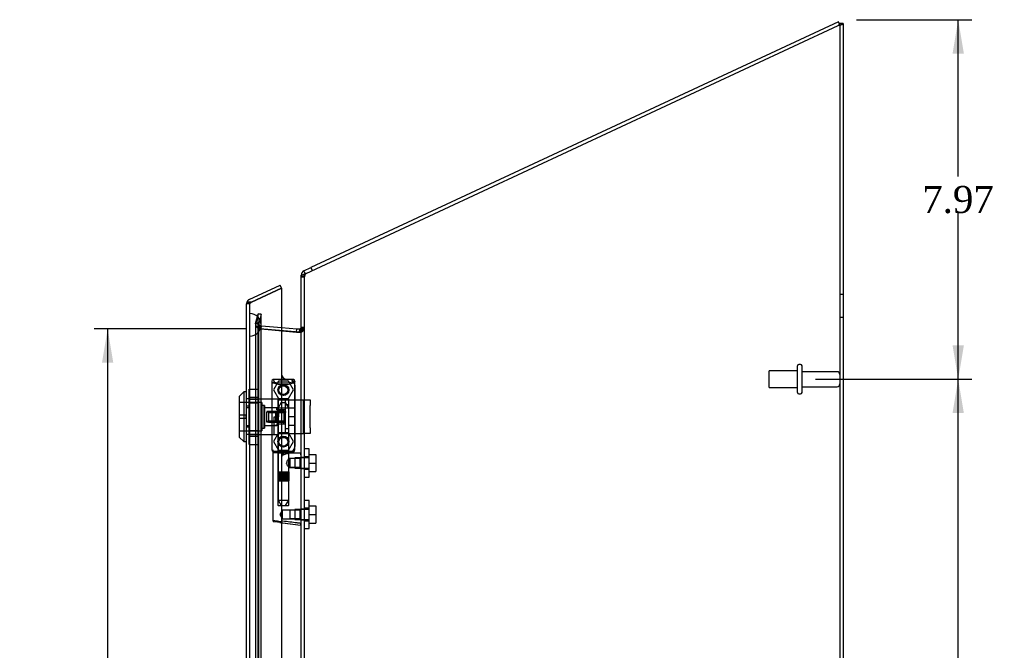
# Model space of a CAD drawing. Header units: inches. Extents: x 1 to 150, y -1 to 99.
# Tile 14 of 17: x 68 to 89, y 48 to 62. Entities that reach past the tile are written whole.
import ezdxf
from ezdxf.enums import TextEntityAlignment as Align
from ezdxf.lldxf.tags import DXFTag

# ---------------------------------------------------------------- set-up
doc = ezdxf.new("R2010")
doc.units = ezdxf.units.IN
doc.header["$MEASUREMENT"] = 0
for name, color, linetype in [('COM70220', 7, 'Continuous'), ('COM70700-1', 7, 'Continuous'), ('COM70702-6', 7, 'Continuous'), ('COM70705-3', 7, 'Continuous'), ('Default', 7, 'Continuous'), ('HNG86659-1', 7, 'Continuous'), ('HNG86659-2', 7, 'Continuous'), ('LOK10031', 7, 'Continuous'), ('LOK10031_CAM', 7, 'Continuous'), ('LOK10031_INSERT', 7, 'Continuous'), ('LOK10031_NUT', 7, 'Continuous'), ('LOK10031_SC', 7, 'Continuous'), ('SCS86661', 7, 'Continuous'), ('STD26089', 7, 'Continuous'), ('WAM30017', 7, 'Continuous')]:
    doc.layers.add(name, color=color, linetype=linetype)
doc.styles.add('SEACAD_Times_New_Roman', font='times.ttf')
tags = doc.linetypes.add('HIDDEN2', pattern=[0.1875, 0.125, -0.0625]).pattern_tags.tags
tags[6:7] = [DXFTag(74, 4), DXFTag(75, 0), DXFTag(340, '0'), DXFTag(46, 0.0), DXFTag(50, 0.0), DXFTag(44, 0.0), DXFTag(45, 0.0)]
tags[4:5] = [DXFTag(74, 4), DXFTag(75, 0), DXFTag(340, '0'), DXFTag(46, 0.0), DXFTag(50, 0.0), DXFTag(44, 0.0), DXFTag(45, 0.0)]
doc.dimstyles.new('HAMMOND_(STH_-_120x80)', dxfattribs={"dimtxt": 0.6, "dimasz": 0.75, "dimexe": 0.3, "dimexo": 0.3, "dimgap": 0.15, "dimtad": 0, "dimtih": 1, "dimtoh": 1, "dimzin": 0, "dimdsep": 46, "dimtxsty": 'SEACAD_Times_New_Roman', "dimblk1": '_SE_FILLED', "dimblk2": '_SE_FILLED', "dimsah": 1, "dimcen": 0.3, "dimadec": 0, "dimazin": 0, "dimtfac": 0.8, "dimtofl": 0, "dimtmove": 0, "dimatfit": 3, "dimfxl": 1, "dimtolj": 1, "dimtzin": 0, "dimarcsym": 0})

# ---------------------------------------------------------------- blocks, each defined once
blk = doc.blocks.new('SE2')
at = {"layer": 'COM70220', "color": 7, "linetype": 'HIDDEN2'}
for p, q in [((72.74, 55.464), (72.74, 55.963)), ((72.741, 55.963), (72.74, 55.963)), ((72.741, 55.464), (72.741, 55.963)), ((72.743, 55.714), (72.741, 55.963)), ((72.741, 55.465), (72.743, 55.714)), ((72.743, 55.464), (72.743, 55.714)), ((72.989, 55.464), (72.989, 55.714)), ((72.74, 55.465), (72.741, 55.465)), ((72.74, 38.345), (72.74, 55.464)), ((72.741, 38.345), (72.741, 55.464)), ((72.743, 38.345), (72.743, 55.464)), ((72.989, 38.345), (72.989, 55.464))]:
    blk.add_line(p, q, dxfattribs=at)
for start, end in [(0, 90), (270, 0)]:
    blk.add_arc((72.739, 55.714), 0.25, start, end, dxfattribs=at)
at = {"layer": 'COM70700-1', "color": 7, "linetype": 'HIDDEN2'}
for p, q in [((85.805, 62.387), (85.805, 36.954)), ((73.949, 56.773), (73.877, 56.773)), ((73.949, 36.99), (73.949, 56.773)), ((73.985, 56.85), (73.955, 56.847)), ((73.975, 56.847), (73.955, 56.847)), ((85.877, 56.382), (85.805, 56.382)), ((72.867, 55.741), (72.922, 55.945)), ((72.992, 55.945), (72.922, 55.945)), ((72.922, 37.859), (72.922, 55.945)), ((72.992, 55.945), (72.937, 55.741)), ((72.992, 37.859), (72.992, 55.945)), ((85.805, 55.882), (85.877, 55.882)), ((72.864, 55.731), (72.867, 55.741)), ((72.936, 55.731), (72.864, 55.731)), ((72.864, 55.731), (72.864, 38.073)), ((72.937, 55.741), (72.867, 55.741)), ((72.942, 55.671), (72.882, 55.671)), ((72.936, 55.731), (72.937, 55.741)), ((72.936, 55.731), (72.942, 55.671)), ((72.942, 55.671), (72.936, 55.731)), ((72.936, 55.731), (72.936, 38.073)), ((72.942, 55.671), (72.963, 55.628)), ((72.963, 55.628), (72.942, 55.671)), ((72.946, 55.628), (72.962, 55.624)), ((72.963, 55.628), (72.946, 55.628)), ((72.962, 55.624), (72.946, 55.628)), ((72.969, 55.624), (72.962, 55.624)), ((73.831, 55.548), (72.962, 55.624)), ((72.969, 55.624), (72.963, 55.628)), ((72.969, 55.624), (73.439, 55.583)), ((73.877, 55.634), (73.949, 55.634)), ((73.877, 55.619), (73.949, 55.619)), ((73.838, 55.548), (73.831, 55.548)), ((73.844, 55.549), (73.85, 55.549)), ((73.87, 55.591), (73.927, 55.591)), ((73.871, 55.597), (73.932, 55.597)), ((73.932, 55.597), (73.927, 55.591)), ((73.932, 55.597), (73.927, 55.591)), ((73.949, 52.77), (73.877, 52.77)), ((73.877, 52.53), (73.949, 52.53)), ((73.949, 51.628), (73.877, 51.628)), ((73.877, 51.388), (73.949, 51.388))]:
    blk.add_line(p, q, dxfattribs=at)
at = {"layer": 'COM70700-1', "color": 7, "linetype": 'Continuous'}
for p, q in [((85.877, 62.387), (85.805, 62.387)), ((85.877, 62.387), (85.877, 36.954)), ((73.985, 56.85), (85.769, 62.345)), ((73.877, 36.99), (73.877, 56.773)), ((73.955, 56.847), (73.985, 56.85)), ((73.877, 55.619), (73.871, 55.597)), ((73.439, 55.583), (73.838, 55.548)), ((73.844, 55.549), (73.838, 55.548)), ((73.841, 55.549), (73.841, 55.549)), ((73.871, 55.597), (73.87, 55.591))]:
    blk.add_line(p, q, dxfattribs=at)
at = {"layer": 'COM70700-1', "color": 7, "linetype": 'HIDDEN2'}
for centre, radius, start, end in [((74.094, 56.764), 0.146, 145.1254, 176.5662), ((72.981, 55.734), 0.118, 181.4334, 212.7767), ((72.981, 55.734), 0.118, 181.4334, 212.7767), ((73.092, 55.912), 0.32, 228.9813, 242.7765), ((73.681, 55.961), 0.445, 292.2665, 303.6125)]:
    blk.add_arc(centre, radius, start, end, dxfattribs=at)
at = {"layer": 'COM70700-1', "color": 7, "linetype": 'Continuous'}
blk.add_arc((73.665, 55.691), 0.228, 321.7223, 333.9782, dxfattribs=at)
for points in [[(85.769, 62.345), (85.783, 62.349), (85.797, 62.352), (85.823, 62.359), (85.835, 62.363), (85.855, 62.37), (85.863, 62.373), (85.874, 62.38), (85.877, 62.384), (85.877, 62.387)], [(73.877, 56.773), (73.877, 56.779), (73.879, 56.785), (73.886, 56.798), (73.891, 56.804), (73.905, 56.816), (73.914, 56.823), (73.933, 56.835), (73.944, 56.841), (73.955, 56.847)]]:
    blk.add_open_spline(points, degree=3, knots=[0, 0, 0, 0, 0.25, 0.25, 0.5, 0.5, 0.75, 0.75, 1, 1, 1, 1], dxfattribs=at)
at = {"layer": 'COM70700-1', "color": 7, "linetype": 'HIDDEN2'}
for points, knots in [([(85.769, 62.345), (85.778, 62.352), (85.788, 62.359), (85.797, 62.369), (85.799, 62.372), (85.801, 62.375)], [0, 0, 0, 0, 0.5, 0.5, 0.7007618, 0.7007618, 0.7007618, 0.7007618]), ([(73.949, 55.619), (73.949, 55.615), (73.947, 55.612), (73.942, 55.604), (73.937, 55.601), (73.932, 55.597)], [0, 0, 0, 0, 0.5, 0.5, 1, 1, 1, 1])]:
    blk.add_open_spline(points, degree=3, knots=knots, dxfattribs=at)
at = {"layer": 'COM70700-1', "color": 7, "linetype": 'Continuous'}
blk.add_open_spline([(85.801, 62.375), (85.803, 62.379), (85.805, 62.383), (85.805, 62.387)], degree=3, dxfattribs=at)
at = {"layer": 'COM70702-6', "color": 7, "linetype": 'Continuous'}
for p, q in [((85.776, 62.428), (74.091, 56.979)), ((85.806, 62.362), (85.776, 62.428)), ((73.939, 56.908), (74.091, 56.979)), ((73.967, 56.849), (73.939, 56.908)), ((74.091, 56.979), (74.122, 56.914)), ((73.877, 56.773), (73.877, 56.81)), ((73.899, 56.81), (73.877, 56.81)), ((73.439, 55.654), (73.78, 55.625)), ((73.774, 55.553), (73.78, 55.625)), ((73.78, 55.625), (73.838, 55.62)), ((73.838, 55.62), (73.831, 55.548))]:
    blk.add_line(p, q, dxfattribs=at)
at = {"layer": 'COM70702-6', "color": 7, "linetype": 'HIDDEN2'}
for p, q in [((85.806, 62.362), (85.769, 62.345)), ((73.949, 56.765), (73.877, 56.765)), ((73.949, 56.81), (73.899, 56.81)), ((73.949, 56.773), (73.949, 56.81)), ((73.97, 56.843), (73.967, 56.849)), ((73.97, 56.843), (73.985, 56.85)), ((72.926, 55.964), (72.871, 55.759)), ((72.926, 55.964), (72.995, 55.945)), ((72.995, 55.945), (72.941, 55.74)), ((72.941, 55.74), (72.871, 55.759)), ((72.972, 55.695), (72.966, 55.624)), ((72.966, 55.624), (72.992, 55.621)), ((72.972, 55.695), (72.998, 55.693)), ((72.992, 55.621), (72.998, 55.693)), ((72.992, 55.621), (73.774, 55.553)), ((72.998, 55.693), (73.439, 55.654)), ((73.949, 55.655), (73.877, 55.655)), ((73.774, 55.553), (73.774, 55.553)), ((73.774, 55.553), (73.831, 55.548)), ((73.831, 55.548), (73.831, 55.548))]:
    blk.add_line(p, q, dxfattribs=at)
at = {"layer": 'COM70702-6', "color": 7, "linetype": 'Continuous'}
for centre, radius, start, end in [((73.985, 56.81), 0.108, 115, 180), ((73.841, 55.655), 0.036, 265, 0)]:
    blk.add_arc(centre, radius, start, end, dxfattribs=at)
at = {"layer": 'COM70702-6', "color": 7, "linetype": 'HIDDEN2'}
for centre, radius, start, end in [((73.985, 56.81), 0.036, 115.0001, 179.9999), ((72.975, 55.731), 0.108, 165, 265), ((72.975, 55.731), 0.036, 165.0001, 264.9999), ((73.841, 55.655), 0.108, 265, 0)]:
    blk.add_arc(centre, radius, start, end, dxfattribs=at)
at = {"layer": 'COM70705-3', "color": 7, "linetype": 'Continuous'}
for p, q in [((72.729, 56.275), (73.409, 56.592)), ((72.775, 56.217), (73.439, 56.527)), ((73.439, 56.527), (72.775, 56.217)), ((73.439, 56.527), (73.409, 56.592)), ((73.439, 56.527), (73.439, 37.282)), ((72.667, 37.632), (72.667, 56.177)), ((72.672, 56.21), (72.673, 56.21)), ((72.775, 56.217), (72.673, 56.217)), ((72.673, 56.217), (72.673, 56.21))]:
    blk.add_line(p, q, dxfattribs=at)
at = {"layer": 'COM70705-3', "color": 7, "linetype": 'HIDDEN2'}
for p, q in [((72.739, 56.177), (72.667, 56.177)), ((72.673, 56.21), (72.773, 56.21)), ((72.739, 37.632), (72.739, 56.177)), ((72.76, 56.21), (72.775, 56.217)), ((73.614, 54.503), (73.564, 54.503)), ((73.739, 54.378), (73.739, 53.016)), ((72.739, 53.874), (72.667, 53.874)), ((72.739, 54.071), (72.737, 54.071)), ((72.739, 53.477), (72.667, 53.477)), ((72.739, 53.28), (72.737, 53.28)), ((73.564, 52.891), (73.614, 52.891))]:
    blk.add_line(p, q, dxfattribs=at)
for centre in [(73.483, 54.269), (73.483, 53.127)]:
    blk.add_circle(centre, 0.12, dxfattribs=at)
at = {"layer": 'COM70705-3', "color": 7, "linetype": 'Continuous'}
for start, end in [(115, 162.4161), (162.4161, 180)]:
    blk.add_arc((72.775, 56.177), 0.108, start, end, dxfattribs=at)
at = {"layer": 'COM70705-3', "color": 7, "linetype": 'HIDDEN2'}
for centre, radius, start, end in [((72.775, 56.177), 0.036, 115, 180), ((73.564, 54.628), 0.125, 180, 270), ((73.614, 54.378), 0.125, 0, 90), ((73.614, 53.016), 0.125, 270, 0), ((73.564, 52.766), 0.125, 90, 180)]:
    blk.add_arc(centre, radius, start, end, dxfattribs=at)
at = {"layer": 'COM70705-3', "color": 7, "linetype": 'Continuous'}
blk.add_ellipse((72.775, 56.177), major_axis=(0.108, 0), ratio=0.9073, start_param=2.802142, end_param=3.141593, dxfattribs=at)
at = {"layer": 'COM70705-3', "color": 7, "linetype": 'HIDDEN2'}
for centre, major_axis, ratio, start_param, end_param in [((72.775, 56.177), (0.036, 0), 0.9073, 1.617568, 3.141593), ((72.775, 49.802), (0, 6.415), 0.005612, 0, 0.046772)]:
    blk.add_ellipse(centre, major_axis=major_axis, ratio=ratio, start_param=start_param, end_param=end_param, dxfattribs=at)
at = {"layer": 'HNG86659-1', "color": 7, "linetype": 'HIDDEN2'}
for p, q in [((73.228, 54.46), (73.228, 52.945)), ((73.228, 54.459), (73.247, 54.41)), ((73.699, 54.499), (73.265, 54.499)), ((73.29, 54.441), (73.267, 54.499)), ((73.289, 54.443), (73.267, 54.498)), ((73.29, 54.441), (73.289, 54.443)), ((73.676, 54.441), (73.699, 54.499)), ((73.676, 54.441), (73.677, 54.443)), ((73.677, 54.443), (73.699, 54.498)), ((73.738, 54.459), (73.719, 54.41)), ((73.738, 52.945), (73.738, 54.46)), ((73.363, 54.055), (73.363, 52.898)), ((73.591, 54.067), (73.375, 54.067)), ((73.603, 52.898), (73.603, 54.055)), ((73.247, 52.94), (73.247, 52.906)), ((73.247, 52.866), (73.247, 51.385)), ((73.699, 52.906), (73.267, 52.906)), ((73.267, 52.886), (73.7, 52.886)), ((73.7, 52.886), (73.267, 52.886)), ((73.363, 52.898), (73.351, 52.886)), ((73.351, 52.886), (73.363, 52.874)), ((73.603, 52.898), (73.363, 52.898)), ((73.363, 52.874), (73.603, 52.874)), ((73.363, 52.874), (73.363, 51.717)), ((73.615, 52.886), (73.603, 52.898)), ((73.603, 52.874), (73.615, 52.886)), ((73.603, 52.746), (73.603, 52.874)), ((73.865, 52.866), (73.604, 52.866)), ((73.719, 52.906), (73.719, 52.941)), ((73.877, 52.768), (73.856, 52.747)), ((73.623, 52.747), (73.602, 52.747)), ((73.602, 52.553), (73.623, 52.553)), ((73.603, 51.717), (73.603, 52.554)), ((73.856, 52.747), (73.623, 52.747)), ((73.856, 52.747), (73.623, 52.747)), ((73.623, 52.747), (73.623, 52.553)), ((73.623, 52.553), (73.856, 52.553)), ((73.856, 52.553), (73.623, 52.553)), ((73.856, 52.553), (73.856, 52.747)), ((73.856, 52.553), (73.877, 52.532)), ((73.375, 51.705), (73.591, 51.705)), ((73.463, 51.605), (73.408, 51.508)), ((73.408, 51.508), (73.463, 51.411)), ((73.463, 51.411), (73.463, 51.605)), ((73.623, 51.605), (73.463, 51.605)), ((73.856, 51.605), (73.623, 51.605)), ((73.856, 51.605), (73.623, 51.605)), ((73.623, 51.605), (73.623, 51.411)), ((73.877, 51.626), (73.856, 51.605)), ((73.856, 51.411), (73.856, 51.605)), ((73.423, 51.329), (73.281, 51.346)), ((73.406, 51.331), (73.423, 51.329)), ((73.406, 51.331), (73.866, 51.273)), ((73.423, 51.329), (73.864, 51.273)), ((73.463, 51.411), (73.623, 51.411)), ((73.623, 51.411), (73.856, 51.411)), ((73.856, 51.411), (73.623, 51.411)), ((73.856, 51.411), (73.877, 51.39))]:
    blk.add_line(p, q, dxfattribs=at)
for centre, radius in [((73.483, 54.264), 0.118), ((73.483, 54.264), 0.0968), ((73.483, 54.264), 0.0968), ((73.483, 53.122), 0.118), ((73.483, 53.122), 0.0968), ((73.483, 53.122), 0.0968)]:
    blk.add_circle(centre, radius, dxfattribs=at)
for centre, radius, start, end in [((73.267, 54.46), 0.0392, 106.467, 168.78), ((73.167, 53.764), 0.706, 84.0827, 84.9945), ((73.271, 54.46), 0.0432, 170.3107, 181.0665), ((73.272, 54.405), 0.0255, 130.6693, 167.2932), ((73.505, 55.233), 0.846, 252.8757, 268.5407), ((73.266, 54.449), 0.0491, 88.6161, 102.0318), ((73.681, 54.559), 0.429, 188.1861, 189.6334), ((73.463, 55.226), 0.839, 271.3912, 287.1924), ((73.7, 54.449), 0.0491, 77.9682, 91.3839), ((73.286, 54.559), 0.429, 350.3666, 351.8139), ((73.699, 54.46), 0.0392, 11.22, 73.533), ((73.694, 54.405), 0.0255, 12.7068, 49.3307), ((73.799, 53.764), 0.706, 95.0056, 95.9172), ((73.695, 54.46), 0.0432, 358.9335, 9.6893), ((73.375, 54.055), 0.0118, 90, 180), ((73.591, 54.055), 0.0118, 0, 90), ((73.267, 52.944), 0.039, 178.4395, 188.4336), ((73.166, 53.647), 0.711, 274.9928, 275.9147), ((73.267, 52.945), 0.0395, 190.0421, 269.2684), ((73.281, 52.94), 0.0339, 178.5961, 269.1461), ((73.267, 52.906), 0.0197, 180, 270), ((73.267, 52.866), 0.0197, 90, 180), ((73.267, 52.947), 0.0417, 269.1335, 269.9996), ((73.686, 52.94), 0.0339, 270.8567, 9.3811), ((73.699, 52.947), 0.0417, 270.0004, 270.8665), ((73.699, 52.945), 0.0395, 270.7315, 349.9579), ((73.7, 52.906), 0.0197, 270, 360), ((73.7, 52.866), 0.0197, 0, 90), ((73.8, 53.647), 0.711, 264.0854, 265.0071), ((73.699, 52.944), 0.039, 351.5664, 1.5605), ((72.665, 53.487), 1.368, 331.1816, 331.5055), ((73.865, 52.854), 0.0118, 88.3734, 89.9992), ((73.865, 52.854), 0.0118, 0, 88.3726), ((73.375, 51.717), 0.0118, 180, 270), ((73.591, 51.717), 0.0118, 270, 0), ((73.286, 51.385), 0.0394, 179.95, 262.875), ((73.832, 51.29), 0.0401, 21.8367, 34.9857), ((73.865, 51.285), 0.0118, 262.875, 274.4046), ((73.865, 51.285), 0.0118, 274.3868, 294.9231), ((73.214, 51.263), 0.656, 0.9731, 3.5902), ((73.865, 51.285), 0.0118, 294.9228, 0)]:
    blk.add_arc(centre, radius, start, end, dxfattribs=at)
for centre, major_axis, ratio, start_param, end_param in [((73.267, 54.487), (0, -0.0118), 0.049276, 3.017238, 3.218468), ((73.483, 54.451), (-0.203, 0), 0.124034, 0.415394, 2.656554), ((73.699, 54.487), (0, -0.0118), 0.049276, 3.064718, 3.265947)]:
    blk.add_ellipse(centre, major_axis=major_axis, ratio=ratio, start_param=start_param, end_param=end_param, dxfattribs=at)
for points, knots in [([(73.255, 54.424), (73.258, 54.427), (73.26, 54.43), (73.266, 54.435), (73.269, 54.438), (73.275, 54.44), (73.276, 54.441), (73.28, 54.442), (73.282, 54.442), (73.285, 54.442), (73.286, 54.442), (73.288, 54.441), (73.289, 54.441), (73.29, 54.441)], [0, 0, 0, 0, 0.25, 0.25, 0.5, 0.5, 0.625, 0.625, 0.75, 0.75, 0.875, 0.875, 1, 1, 1, 1]), ([(73.711, 54.424), (73.709, 54.427), (73.706, 54.43), (73.7, 54.435), (73.697, 54.438), (73.692, 54.44), (73.69, 54.441), (73.686, 54.442), (73.684, 54.442), (73.681, 54.442), (73.68, 54.442), (73.678, 54.441), (73.677, 54.441), (73.676, 54.441)], [0, 0, 0, 0, 0.25, 0.25, 0.5, 0.5, 0.625, 0.625, 0.75, 0.75, 0.875, 0.875, 1, 1, 1, 1]), ([(73.472, 52.827), (73.477, 52.829), (73.483, 52.831), (73.494, 52.836), (73.499, 52.838), (73.516, 52.845), (73.527, 52.849), (73.55, 52.856), (73.561, 52.86), (73.583, 52.865), (73.593, 52.866), (73.604, 52.866)], [0, 0, 0, 0, 0.125, 0.125, 0.25, 0.25, 0.5, 0.5, 0.75, 0.75, 1, 1, 1, 1]), ([(73.868, 52.834), (73.868, 52.843), (73.868, 52.851), (73.868, 52.86), (73.867, 52.862), (73.867, 52.865), (73.867, 52.865), (73.866, 52.866), (73.866, 52.866), (73.866, 52.866), (73.866, 52.866), (73.866, 52.866), (73.866, 52.866), (73.865, 52.866)], [0, 0, 0, 0, 0.5, 0.5, 0.75, 0.75, 0.875, 0.875, 0.9375, 0.9375, 0.96875, 0.96875, 1, 1, 1, 1]), ([(73.868, 52.834), (73.871, 52.834), (73.873, 52.834), (73.876, 52.833), (73.877, 52.833), (73.877, 52.833)], [0, 0, 0, 0, 0.5, 0.5, 1, 1, 1, 1]), ([(73.603, 52.747), (73.603, 52.747), (73.593, 52.735), (73.576, 52.709), (73.569, 52.699), (73.558, 52.677), (73.554, 52.663), (73.554, 52.636), (73.558, 52.623), (73.569, 52.601), (73.575, 52.591), (73.587, 52.573), (73.593, 52.566), (73.601, 52.556), (73.603, 52.553), (73.603, 52.553), (73.603, 52.553), (73.603, 52.553)], [0.2503152, 0.2503152, 0.2503152, 0.2503152, 0.375, 0.375, 0.4375, 0.4375, 0.5, 0.5, 0.5625, 0.5625, 0.625, 0.625, 0.6875, 0.6875, 0.75, 0.75, 0.7505722, 0.7505722, 0.7505722, 0.7505722]), ([(73.42, 51.348), (73.371, 51.355), (73.326, 51.363), (73.264, 51.376), (73.247, 51.382), (73.247, 51.385)], [0, 0, 0, 0, 0.5, 0.5, 1, 1, 1, 1]), ([(73.42, 51.348), (73.42, 51.345), (73.42, 51.342), (73.419, 51.337), (73.419, 51.334), (73.419, 51.332), (73.419, 51.331), (73.418, 51.33), (73.417, 51.33), (73.415, 51.33), (73.413, 51.33), (73.41, 51.33), (73.408, 51.331), (73.406, 51.331)], [0, 0, 0, 0, 0.25, 0.25, 0.5, 0.5, 0.625, 0.625, 0.75, 0.75, 0.875, 0.875, 1, 1, 1, 1]), ([(73.472, 51.362), (73.471, 51.362), (73.47, 51.362), (73.469, 51.361), (73.469, 51.361), (73.467, 51.361), (73.466, 51.361), (73.463, 51.36), (73.461, 51.359), (73.454, 51.357), (73.45, 51.356), (73.437, 51.352), (73.429, 51.35), (73.42, 51.348)], [0, 0, 0, 0, 0.03125, 0.03125, 0.0625, 0.0625, 0.125, 0.125, 0.25, 0.25, 0.5, 0.5, 1, 1, 1, 1]), ([(73.864, 51.312), (73.838, 51.316), (73.812, 51.319), (73.786, 51.322), (73.681, 51.335), (73.576, 51.349), (73.472, 51.362)], [0, 0, 0, 0, 0.198595, 0.198595, 0.198595, 1, 1, 1, 1]), ([(73.869, 51.304), (73.871, 51.304), (73.873, 51.305), (73.876, 51.305), (73.877, 51.305), (73.877, 51.305)], [0, 0, 0, 0, 0.5, 0.5, 1, 1, 1, 1])]:
    blk.add_open_spline(points, degree=3, knots=knots, dxfattribs=at)
blk.add_open_spline([(73.555, 52.639), (73.555, 52.642), (73.554, 52.646), (73.554, 52.65)], degree=3, dxfattribs=at)
at = {"layer": 'HNG86659-2', "color": 7, "linetype": 'HIDDEN2'}
for p, q in [((73.434, 53.988), (73.365, 53.87)), ((73.365, 53.87), (73.601, 53.87)), ((73.365, 53.87), (73.365, 52.453)), ((73.434, 53.988), (73.532, 53.988)), ((73.601, 53.87), (73.532, 53.988)), ((73.601, 52.453), (73.601, 53.87)), ((73.36, 52.453), (73.36, 52.256)), ((73.36, 52.453), (73.364, 52.453)), ((73.36, 52.453), (73.36, 52.256)), ((73.362, 52.453), (73.362, 52.256)), ((73.364, 52.453), (73.369, 52.453)), ((73.364, 52.453), (73.364, 52.256)), ((73.366, 52.453), (73.366, 52.256)), ((73.369, 52.453), (73.387, 52.453)), ((73.369, 52.453), (73.369, 52.256)), ((73.371, 52.453), (73.371, 52.256)), ((73.373, 52.453), (73.373, 52.256)), ((73.381, 52.453), (73.381, 52.256)), ((73.381, 52.453), (73.381, 52.256)), ((73.387, 52.453), (73.395, 52.453)), ((73.387, 52.453), (73.387, 52.256)), ((73.395, 52.453), (73.397, 52.453)), ((73.395, 52.453), (73.395, 52.256)), ((73.397, 52.453), (73.426, 52.453)), ((73.397, 52.453), (73.397, 52.256)), ((73.405, 52.453), (73.405, 52.256)), ((73.414, 52.453), (73.414, 52.256)), ((73.418, 52.453), (73.418, 52.256)), ((73.426, 52.453), (73.435, 52.453)), ((73.426, 52.453), (73.426, 52.256)), ((73.435, 52.453), (73.44, 52.453)), ((73.435, 52.453), (73.435, 52.256)), ((73.44, 52.453), (73.475, 52.453)), ((73.44, 52.453), (73.44, 52.256)), ((73.451, 52.453), (73.451, 52.256)), ((73.459, 52.453), (73.459, 52.256)), ((73.465, 52.453), (73.465, 52.256)), ((73.475, 52.453), (73.483, 52.453)), ((73.475, 52.453), (73.475, 52.256)), ((73.483, 52.453), (73.49, 52.453)), ((73.483, 52.453), (73.483, 52.256)), ((73.49, 52.453), (73.526, 52.453)), ((73.49, 52.453), (73.49, 52.256)), ((73.501, 52.453), (73.501, 52.256)), ((73.508, 52.453), (73.508, 52.256)), ((73.516, 52.453), (73.516, 52.256)), ((73.526, 52.453), (73.531, 52.453)), ((73.526, 52.453), (73.526, 52.256)), ((73.531, 52.453), (73.54, 52.453)), ((73.531, 52.453), (73.531, 52.256)), ((73.54, 52.453), (73.569, 52.453)), ((73.54, 52.453), (73.54, 52.256)), ((73.549, 52.453), (73.549, 52.256)), ((73.553, 52.453), (73.553, 52.256)), ((73.562, 52.453), (73.562, 52.256)), ((73.569, 52.453), (73.571, 52.453)), ((73.569, 52.453), (73.569, 52.256)), ((73.571, 52.453), (73.579, 52.453)), ((73.571, 52.453), (73.571, 52.256)), ((73.579, 52.453), (73.597, 52.453)), ((73.579, 52.453), (73.579, 52.256)), ((73.585, 52.453), (73.585, 52.256)), ((73.586, 52.453), (73.586, 52.256)), ((73.593, 52.453), (73.593, 52.256)), ((73.595, 52.453), (73.595, 52.256)), ((73.597, 52.453), (73.602, 52.453)), ((73.597, 52.453), (73.597, 52.256)), ((73.601, 52.453), (73.601, 52.256)), ((73.602, 52.453), (73.606, 52.453)), ((73.602, 52.453), (73.602, 52.256)), ((73.604, 52.453), (73.604, 52.256)), ((73.606, 52.453), (73.606, 52.256)), ((73.606, 52.256), (73.606, 52.453)), ((73.36, 52.256), (73.364, 52.256)), ((73.364, 52.256), (73.369, 52.256)), ((73.365, 52.256), (73.365, 51.823)), ((73.369, 52.256), (73.387, 52.256)), ((73.387, 52.256), (73.395, 52.256)), ((73.395, 52.256), (73.397, 52.256)), ((73.397, 52.256), (73.426, 52.256)), ((73.426, 52.256), (73.435, 52.256)), ((73.435, 52.256), (73.44, 52.256)), ((73.44, 52.256), (73.475, 52.256)), ((73.475, 52.256), (73.483, 52.256)), ((73.483, 52.256), (73.49, 52.256)), ((73.49, 52.256), (73.526, 52.256)), ((73.526, 52.256), (73.531, 52.256)), ((73.531, 52.256), (73.54, 52.256)), ((73.54, 52.256), (73.569, 52.256)), ((73.569, 52.256), (73.571, 52.256)), ((73.571, 52.256), (73.579, 52.256)), ((73.579, 52.256), (73.597, 52.256)), ((73.597, 52.256), (73.602, 52.256)), ((73.601, 51.823), (73.601, 52.256)), ((73.602, 52.256), (73.606, 52.256)), ((73.365, 51.823), (73.601, 51.823)), ((73.365, 51.823), (73.434, 51.705)), ((73.532, 51.705), (73.601, 51.823))]:
    blk.add_line(p, q, dxfattribs=at)
at = {"layer": 'LOK10031', "color": 7, "linetype": 'Continuous'}
for p, q in [((72.607, 54.225), (72.507, 54.125)), ((72.507, 54.125), (72.507, 53.225)), ((72.607, 54.225), (72.607, 53.125)), ((72.667, 54.225), (72.607, 54.225)), ((72.507, 53.225), (72.607, 53.125)), ((72.607, 53.125), (72.667, 53.125))]:
    blk.add_line(p, q, dxfattribs=at)
at = {"layer": 'LOK10031', "color": 7, "linetype": 'HIDDEN2'}
for p, q in [((73.007, 53.99), (72.507, 53.99)), ((72.737, 54.071), (72.667, 54.071)), ((72.737, 53.906), (72.667, 53.906)), ((72.737, 54.071), (72.737, 53.906)), ((73.377, 54.068), (72.737, 54.068)), ((72.737, 53.906), (72.737, 53.444)), ((73.007, 53.99), (73.007, 53.36)), ((73.067, 53.925), (73.007, 53.925)), ((73.067, 53.925), (73.067, 53.425)), ((73.377, 53.869), (73.067, 53.869)), ((73.377, 54.068), (73.377, 54.052)), ((73.277, 53.283), (73.277, 53.675)), ((73.277, 53.675), (73.377, 53.675)), ((73.377, 53.796), (73.377, 53.675)), ((72.737, 53.444), (72.667, 53.444)), ((72.737, 53.444), (72.737, 53.28)), ((73.007, 53.425), (73.067, 53.425)), ((73.067, 53.482), (73.277, 53.482)), ((73.377, 53.482), (73.277, 53.482)), ((72.507, 53.36), (73.007, 53.36)), ((72.737, 53.28), (72.667, 53.28)), ((72.737, 53.283), (73.277, 53.283)), ((73.277, 53.283), (73.377, 53.283)), ((73.377, 53.283), (73.377, 53.302))]:
    blk.add_line(p, q, dxfattribs=at)
at = {"layer": 'LOK10031_CAM', "color": 7, "linetype": 'HIDDEN2'}
for p, q in [((73.377, 54.052), (73.564, 54.052)), ((73.377, 53.796), (73.377, 54.052)), ((73.527, 53.302), (73.527, 54.052)), ((73.564, 54.052), (73.833, 54.052)), ((73.833, 54.052), (73.927, 54.052)), ((73.927, 54.052), (74.077, 54.052)), ((73.927, 53.927), (73.927, 54.052)), ((73.927, 53.427), (73.927, 53.927)), ((74.077, 54.052), (74.077, 53.927)), ((74.077, 53.427), (74.077, 53.927)), ((73.317, 53.597), (73.317, 53.757)), ((73.347, 53.787), (73.377, 53.787)), ((73.377, 53.834), (73.527, 53.834)), ((73.377, 53.302), (73.377, 53.675)), ((73.347, 53.567), (73.377, 53.567)), ((73.377, 53.519), (73.527, 53.519)), ((73.927, 53.302), (73.927, 53.427)), ((74.077, 53.427), (74.077, 53.302)), ((73.377, 53.302), (73.564, 53.302)), ((73.564, 53.302), (73.833, 53.302)), ((73.833, 53.302), (73.927, 53.302)), ((74.077, 53.302), (73.927, 53.302))]:
    blk.add_line(p, q, dxfattribs=at)
for centre, start, end in [((73.347, 53.757), 90, 180), ((73.347, 53.597), 180, 270)]:
    blk.add_arc(centre, 0.03, start, end, dxfattribs=at)
at = {"layer": 'LOK10031_INSERT', "color": 7, "linetype": 'HIDDEN2'}
for p, q in [((72.992, 53.988), (72.507, 53.988)), ((72.992, 53.988), (72.992, 53.363)), ((73.052, 53.925), (72.992, 53.925)), ((73.052, 53.925), (73.052, 53.425)), ((73.342, 53.869), (73.052, 53.869)), ((73.342, 53.831), (73.342, 53.869)), ((72.507, 53.715), (72.657, 53.715)), ((72.657, 53.635), (72.657, 53.715)), ((73.492, 53.793), (73.117, 53.793)), ((73.117, 53.793), (73.117, 53.774)), ((73.117, 53.577), (73.117, 53.774)), ((73.492, 53.774), (73.117, 53.774)), ((73.342, 53.831), (73.492, 53.831)), ((73.342, 53.79), (73.342, 53.561)), ((73.492, 53.79), (73.342, 53.79)), ((73.492, 53.79), (73.492, 53.831)), ((73.492, 53.79), (73.492, 53.561)), ((72.657, 53.635), (72.507, 53.635)), ((72.992, 53.425), (73.052, 53.425)), ((73.052, 53.482), (73.342, 53.482)), ((73.117, 53.577), (73.492, 53.577)), ((73.117, 53.557), (73.117, 53.577)), ((73.492, 53.557), (73.117, 53.557)), ((73.342, 53.561), (73.492, 53.561)), ((73.342, 53.519), (73.342, 53.482)), ((73.377, 53.519), (73.342, 53.519)), ((73.492, 53.519), (73.492, 53.561)), ((72.507, 53.363), (72.992, 53.363))]:
    blk.add_line(p, q, dxfattribs=at)
at = {"layer": 'LOK10031_NUT', "color": 7, "linetype": 'HIDDEN2'}
for p, q in [((72.724, 53.981), (72.724, 54.287)), ((72.724, 54.287), (72.939, 54.287)), ((72.724, 54.108), (72.939, 54.108)), ((72.939, 53.981), (72.939, 54.287)), ((72.939, 54.059), (72.724, 54.059)), ((72.724, 53.369), (72.724, 53.981)), ((72.724, 53.981), (72.939, 53.981)), ((72.939, 53.369), (72.939, 53.981)), ((72.724, 53.063), (72.724, 53.369)), ((72.724, 53.369), (72.939, 53.369)), ((72.724, 53.291), (72.939, 53.291)), ((72.724, 53.242), (72.939, 53.242)), ((72.939, 53.063), (72.939, 53.369)), ((72.724, 53.063), (72.939, 53.063))]:
    blk.add_line(p, q, dxfattribs=at)
at = {"layer": 'LOK10031_SC', "color": 7, "linetype": 'HIDDEN2'}
for p, q in [((73.597, 53.938), (73.527, 53.938)), ((73.597, 53.938), (73.597, 53.413)), ((73.734, 53.868), (73.597, 53.868)), ((73.734, 53.675), (73.734, 53.868)), ((73.152, 53.793), (73.152, 53.557)), ((73.527, 53.793), (73.152, 53.793)), ((73.152, 53.769), (73.527, 53.769)), ((73.527, 53.793), (73.527, 53.769)), ((73.734, 53.675), (73.597, 53.675)), ((73.734, 53.483), (73.734, 53.675)), ((73.152, 53.581), (73.527, 53.581)), ((73.152, 53.557), (73.527, 53.557)), ((73.527, 53.557), (73.527, 53.581)), ((73.734, 53.483), (73.597, 53.483)), ((73.527, 53.413), (73.597, 53.413))]:
    blk.add_line(p, q, dxfattribs=at)
at = {"layer": 'SCS86661', "color": 7, "linetype": 'HIDDEN2'}
for p, q in [((73.373, 54.46), (73.262, 54.269)), ((73.594, 54.46), (73.373, 54.46)), ((73.704, 54.269), (73.594, 54.46)), ((73.262, 54.269), (73.373, 54.077)), ((73.373, 54.077), (73.594, 54.077)), ((73.594, 54.077), (73.704, 54.269)), ((73.373, 53.318), (73.262, 53.127)), ((73.594, 53.318), (73.373, 53.318)), ((73.704, 53.127), (73.594, 53.318)), ((73.262, 53.127), (73.373, 52.935)), ((73.594, 52.935), (73.704, 53.127)), ((73.373, 52.935), (73.594, 52.935)), ((74.054, 52.842), (74.204, 52.842)), ((74.204, 52.842), (74.204, 52.65)), ((73.739, 52.763), (73.739, 52.537)), ((74.054, 52.763), (73.739, 52.763)), ((74.054, 52.65), (74.204, 52.65)), ((74.204, 52.65), (74.204, 52.459)), ((73.739, 52.537), (74.054, 52.537)), ((74.054, 52.459), (74.204, 52.459)), ((74.054, 51.7), (74.204, 51.7)), ((74.204, 51.7), (74.204, 51.508)), ((73.739, 51.621), (73.739, 51.395)), ((74.054, 51.621), (73.739, 51.621)), ((74.054, 51.508), (74.204, 51.508)), ((74.204, 51.508), (74.204, 51.317)), ((73.739, 51.395), (74.054, 51.395)), ((74.054, 51.317), (74.204, 51.317))]:
    blk.add_line(p, q, dxfattribs=at)
for centre in [(73.483, 54.269), (73.483, 53.127)]:
    blk.add_circle(centre, 0.113, dxfattribs=at)
at = {"layer": 'STD26089', "color": 7, "linetype": 'HIDDEN2'}
for p, q in [((84.868, 54.212), (84.868, 54.802)), ((84.938, 54.832), (84.898, 54.832)), ((84.968, 54.212), (84.968, 54.802)), ((84.243, 54.32), (84.243, 54.695)), ((84.868, 54.695), (84.243, 54.695)), ((85.745, 54.673), (84.968, 54.673)), ((84.243, 54.32), (84.868, 54.32)), ((84.968, 54.341), (85.745, 54.341)), ((84.898, 54.182), (84.938, 54.182))]:
    blk.add_line(p, q, dxfattribs=at)
for centre, radius, start, end in [((84.898, 54.802), 0.03, 90, 180), ((84.938, 54.802), 0.03, 0, 90), ((85.745, 54.613), 0.06, 0, 90), ((85.745, 54.401), 0.06, 270, 0), ((84.898, 54.212), 0.03, 180, 270), ((84.938, 54.212), 0.03, 270, 0)]:
    blk.add_arc(centre, radius, start, end, dxfattribs=at)
at = {"layer": 'WAM30017', "color": 7, "linetype": 'HIDDEN2'}
for p, q in [((74.054, 52.963), (73.949, 52.963)), ((74.054, 52.788), (73.949, 52.788)), ((74.054, 52.338), (74.054, 52.963)), ((73.949, 52.513), (74.054, 52.513)), ((73.949, 52.338), (74.054, 52.338)), ((74.054, 51.821), (73.949, 51.821)), ((74.054, 51.196), (74.054, 51.821)), ((74.054, 51.646), (73.949, 51.646)), ((73.949, 51.371), (74.054, 51.371)), ((73.949, 51.196), (74.054, 51.196))]:
    blk.add_line(p, q, dxfattribs=at)
blk = doc.blocks.new('DMBLK387')
at = {"layer": 'Default', "linetype": 'Continuous', "transparency": 16777216}
for points in [[(88.552, 53.757), (88.427, 54.507), (88.302, 53.757)], [(88.552, 40.007), (88.302, 40.007), (88.427, 39.257)]]:
    blk.add_hatch(color=7, dxfattribs=at).paths.add_polyline_path(points)
at = {"layer": 'Default', "color": 7, "linetype": 'Continuous', "transparency": 16777216}
for p, q in [((85.268, 54.507), (88.727, 54.507)), ((88.427, 47.392), (88.427, 54.507)), ((88.427, 39.257), (88.427, 46.582)), ((85.268, 39.257), (88.727, 39.257))]:
    blk.add_line(p, q, dxfattribs=at)
at = {"layer": 'Default', "color": 7, "linetype": 'Continuous', "transparency": 16777216, "style": 'SEACAD_Times_New_Roman'}
blk.add_text('15.25', height=0.6, dxfattribs=at).set_placement((87.403, 47.182), align=Align.TOP_LEFT)
blk = doc.blocks.new('_SE_FILLED')
at = {"color": 0}
blk.add_line((0, 0), (-1, 0), dxfattribs=at)
blk.add_solid([(0, 0), (-1, -0.1665), (-1, 0.1665), (0, 0)], dxfattribs=at)
blk = doc.blocks.new('DMBLK403')
at = {"layer": 'Default', "linetype": 'Continuous', "transparency": 16777216}
for points in [[(69.467, 54.874), (69.717, 54.874), (69.592, 55.624)], [(69.467, 38.931), (69.592, 38.181), (69.717, 38.931)]]:
    blk.add_hatch(color=7, dxfattribs=at).paths.add_polyline_path(points)
at = {"layer": 'Default', "color": 7, "linetype": 'Continuous', "transparency": 16777216}
for p, q in [((72.662, 55.624), (69.292, 55.624)), ((69.592, 55.624), (69.592, 47.412)), ((69.592, 44.592), (69.592, 38.181)), ((72.662, 38.181), (69.292, 38.181))]:
    blk.add_line(p, q, dxfattribs=at)
at = {"layer": 'Default', "color": 7, "linetype": 'Continuous', "transparency": 16777216, "style": 'SEACAD_Times_New_Roman'}
for s, p in [('17.44', (68.569, 47.202)), ('DOOR ', (68.22, 46.302)), ('OPENING', (67.645, 45.402))]:
    blk.add_text(s, height=0.6, dxfattribs=at).set_placement(p, align=Align.TOP_LEFT)
blk = doc.blocks.new('DMBLK408')
at = {"layer": 'Default', "linetype": 'Continuous', "transparency": 16777216}
for points in [[(88.552, 61.725), (88.427, 62.475), (88.302, 61.725)], [(88.552, 55.257), (88.302, 55.257), (88.427, 54.507)]]:
    blk.add_hatch(color=7, dxfattribs=at).paths.add_polyline_path(points)
at = {"layer": 'Default', "color": 7, "linetype": 'Continuous', "transparency": 16777216}
for p, q in [((86.177, 62.475), (88.727, 62.475)), ((88.427, 59.001), (88.427, 62.475)), ((88.427, 54.507), (88.427, 58.191)), ((85.268, 54.507), (88.727, 54.507))]:
    blk.add_line(p, q, dxfattribs=at)
at = {"layer": 'Default', "color": 7, "linetype": 'Continuous', "transparency": 16777216, "style": 'SEACAD_Times_New_Roman'}
blk.add_text('7.97', height=0.6, dxfattribs=at).set_placement((87.63, 58.791), align=Align.TOP_LEFT)

msp = doc.modelspace()

# ---------------------------------------------------------------- block references
at = {"layer": 'Default'}
msp.add_blockref('SE2', (0, 0), dxfattribs=at)

# ---------------------------------------------------------------- dimensions: what is measured, and where the dimension line sits
at = {"layer": 'Default', "color": 7, "linetype": 'Continuous'}
for base, p1, p2, angle, text, picture, middle, dimtype in [((88.427, 62.475), (84.968, 54.507), (85.877, 62.475), 90, '\\A1;<>', 'DMBLK408', (88.427, 58.491), 160), ((69.592, 55.624), (72.962, 55.624), (72.962, 38.181), 270, '\\A1;<>\\PDOOR \\XOPENING', 'DMBLK403', (69.592, 46.902), 161), ((88.427, 39.257), (84.968, 39.257), (84.968, 54.507), 90, '\\A1;<>', 'DMBLK387', (88.427, 46.882), 161)]:
    dim = msp.add_linear_dim(base=base, p1=p1, p2=p2, angle=angle, text=text, dimstyle='HAMMOND_(STH_-_120x80)', dxfattribs=at)
    dim.commit()
    dim.dimension.update_dxf_attribs({"geometry": picture, "text_midpoint": middle, "dimtype": dimtype})

doc.saveas('drawing.dxf')
